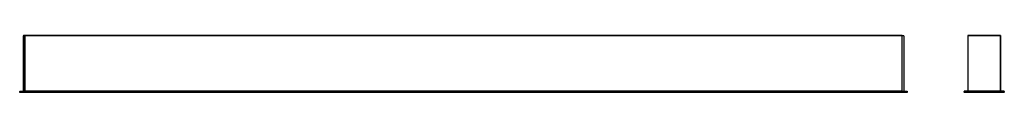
# Model space of a CAD drawing. Header units: millimetres. Extents: x -629 to 719, y 397 to 475.
import ezdxf

# ---------------------------------------------------------------- set-up
doc = ezdxf.new("R2010")
doc.units = ezdxf.units.MM

msp = doc.modelspace()

# ---------------------------------------------------------------- linework, layer by layer
at = {"color": 7, "linetype": 'Continuous', "lineweight": 25}
for p, q in [((-624, 474.3), (-624, 398.8)), ((-622, 474.6), (-623.7, 474.6)), ((-622, 398.8), (-622, 474.6)), ((579, 474.6), (-622, 474.6)), ((579, 474.3), (-622, 474.3)), ((-622, 474.3), (-622, 398.8)), ((579, 474.6), (580.7, 474.6)), ((579, 398.8), (579, 474.6)), ((579, 474.6), (579, 474.3)), ((581, 474.3), (581, 398.8)), ((713.7, 474.6), (668.7, 474.6)), ((668.7, 474.6), (668.7, 474.3)), ((713.7, 474.3), (668.7, 474.3)), ((668.7, 474.3), (668.7, 398.8)), ((713.7, 474.6), (713.7, 474.3)), ((713.7, 474.6), (713.7, 474.6)), ((713.7, 474.3), (713.7, 474.6)), ((713.7, 474.3), (713.7, 398.8)), ((713.7, 474.3), (713.7, 474.3)), ((713.7, 398.8), (713.7, 474.3)), ((-629, 398.2), (-628.7, 398.2)), ((-629, 397.3), (-629, 398.2)), ((-629, 397.3), (-628.7, 397.3)), ((-628.7, 398.5), (-628.7, 398.2)), ((-628.7, 398.5), (-622, 398.5)), ((-622, 398.2), (-628.7, 398.2)), ((-628.7, 398.2), (-628.7, 397.3)), ((-628.7, 397.3), (-622, 397.3)), ((-628.7, 397), (-628.7, 397.3)), ((-622, 397), (-628.7, 397)), ((579, 398.8), (-622, 398.8)), ((-622, 398.8), (-622, 398.5)), ((-622, 398.5), (-622, 398.2)), ((579, 398.5), (-622, 398.5)), ((-622, 398.5), (-622, 398.2)), ((579, 398.2), (-622, 398.2)), ((-622, 398.2), (-622, 397.3)), ((-622, 397.3), (-622, 397)), ((579, 397.3), (-622, 397.3)), ((-622, 397.3), (-622, 397)), ((579, 397), (-622, 397)), ((579, 398.8), (579, 398.5)), ((579, 398.5), (585.7, 398.5)), ((579, 398.2), (579, 398.5)), ((585.7, 398.2), (579, 398.2)), ((579, 397.3), (579, 398.2)), ((579, 397.3), (585.7, 397.3)), ((579, 397), (579, 397.3)), ((585.7, 397), (579, 397)), ((585.7, 398.5), (585.7, 398.2)), ((585.7, 397.3), (585.7, 398.2)), ((585.7, 398.2), (586, 398.2)), ((585.7, 397.3), (585.7, 397)), ((585.7, 397.3), (586, 397.3)), ((586, 398.2), (586, 397.3)), ((663.7, 397.3), (663.7, 398.2)), ((663.7, 398.2), (664, 398.2)), ((663.7, 397.3), (664, 397.3)), ((664, 398.5), (664, 398.2)), ((718.4, 398.5), (664, 398.5)), ((718.4, 398.2), (664, 398.2)), ((664, 398.2), (664, 397.3)), ((718.4, 397.3), (664, 397.3)), ((664, 397.3), (664, 397)), ((718.4, 397), (664, 397)), ((713.7, 398.8), (668.7, 398.8)), ((668.7, 398.8), (668.7, 398.5)), ((713.7, 398.8), (713.7, 398.5)), ((718.4, 398.2), (718.4, 398.5)), ((718.4, 397.3), (718.4, 398.2)), ((718.4, 398.2), (718.7, 398.2)), ((718.4, 397), (718.4, 397.3)), ((718.4, 397.3), (718.7, 397.3)), ((718.7, 398.2), (718.7, 397.3)), ((718.7, 397.3), (718.7, 398.2))]:
    msp.add_line(p, q, dxfattribs=at)
for centre, start, end in [((-623.7, 474.3), 90, 180), ((580.7, 474.3), 360, 90), ((-628.7, 398.2), 90, 180), ((-628.7, 397.3), 180, 270), ((-624.3, 398.8), 270, 0), ((581.3, 398.8), 180, 270), ((585.7, 398.2), 0, 90), ((585.7, 397.3), 270, 360), ((664, 398.2), 90, 180), ((664, 397.3), 180, 270), ((668.4, 398.8), 270, 355.9398), ((714, 398.8), 180, 270), ((718.4, 398.2), 360, 90), ((718.4, 398.2), 0, 90), ((718.4, 397.3), 270, 0), ((718.4, 397.3), 270, 0)]:
    msp.add_arc(centre, 0.3, start, end, dxfattribs=at)

doc.saveas('drawing.dxf')
